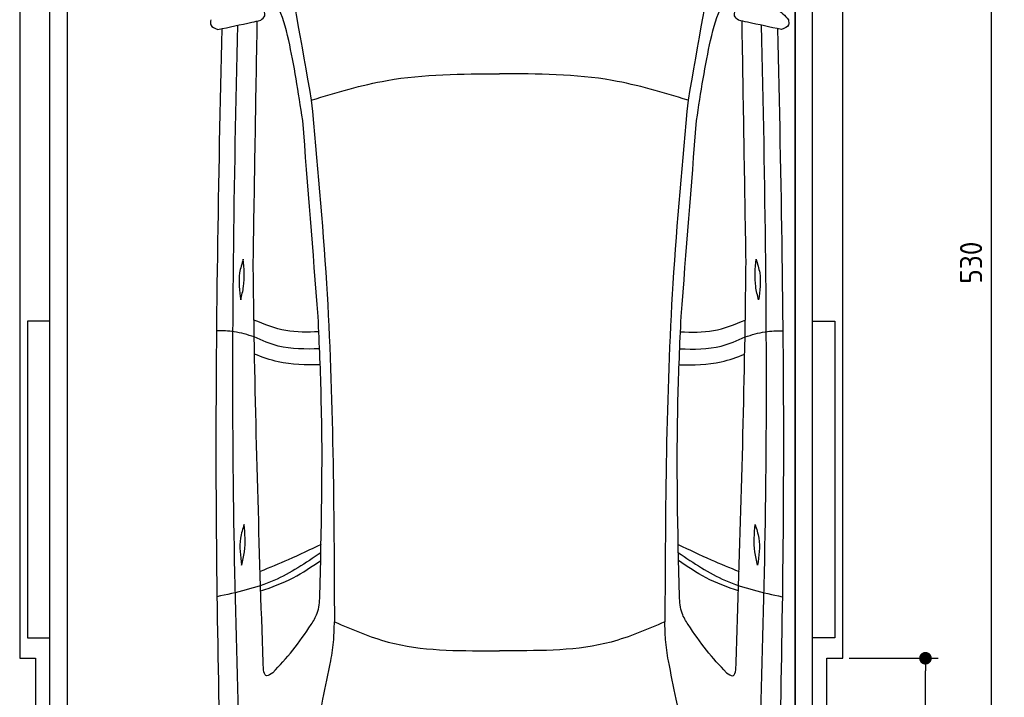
# Model space of a CAD drawing. Header units: millimetres. Extents: x -20 to 3111, y -1049 to 5673.
# Tile 2 of 3: x 0 to 3111, y 1277 to 3418. Entities that reach past the tile are written whole.
import ezdxf

# ---------------------------------------------------------------- set-up
doc = ezdxf.new("R2010")
doc.units = ezdxf.units.MM
for name, color, linetype in [('4', 3, 'Continuous'), ('5', 3, 'Continuous'), ('car', 1, 'Continuous')]:
    doc.layers.add(name, color=color, linetype=linetype)
doc.styles.get("Standard").update_dxf_attribs({"font": 'ISOCP.SHX'})
doc.dimstyles.new('GEN-ISO', dxfattribs={"dimscale": 20, "dimtxt": 3.5, "dimasz": 2, "dimexe": 2, "dimexo": 1, "dimgap": 1.5, "dimtad": 1, "dimdec": 1, "dimdsep": 46, "dimtxsty": 'Standard', "dimblk": 'PUNKT', "dimcen": 2, "dimclrd": 256, "dimclre": 256, "dimclrt": 2, "dimadec": 0, "dimazin": 0, "dimtp": 0.1, "dimtm": 0.1, "dimtfac": 0.71, "dimtdec": 1, "dimtmove": 2, "dimatfit": 3, "dimldrblk": 'PUNKT', "dimfxl": 0, "dimtolj": 1, "dimarcsym": 0})

# ---------------------------------------------------------------- blocks, each defined once
blk = doc.blocks.new('PUNKT')
at = {"layer": '4', "color": 0, "linetype": 'ByBlock'}
blk.add_line((-0.5, 0), (-1, 0), dxfattribs=at)
at = {"layer": '4', "color": 0, "linetype": 'ByBlock', "const_width": 0.5}
blk.add_lwpolyline([(-0.25, 0, 1), (0.25, 0, 1)], format="xyb", close=True, dxfattribs=at)
blk = doc.blocks.new('*D3')
at = {"layer": '5', "lineweight": -2}
for p, q in [((2620, 5300), (3110.6, 5300)), ((3070.6, 40), (3070.6, 5260)), ((2570, 0), (3110.6, 0))]:
    blk.add_line(p, q, dxfattribs=at)
at = {"layer": 'DEFPOINTS', "color": 0}
for p in [(2600, 5300), (3070.6, 5300), (2550, 0)]:
    blk.add_point(p, dxfattribs=at)
at = {"layer": '5', "lineweight": -2, "xscale": 40, "yscale": 40, "zscale": 40}
for p, rotation in [((3070.6, 5300), 90), ((3070.6, 0), 270)]:
    blk.add_blockref('PUNKT', p, dxfattribs=dict(at, rotation=rotation))
at = {"layer": '5', "color": 2, "insert": (3005.6, 2650), "char_height": 70, "attachment_point": 5, "rotation": 90}
blk.add_mtext('\\A1;530', dxfattribs=at)
blk = doc.blocks.new('*D6')
at = {"layer": '5', "lineweight": -2}
for p, q in [((2620, 1400), (2901.5, 1400)), ((2861.5, 40), (2861.5, 1360)), ((2570, 0), (2901.5, 0))]:
    blk.add_line(p, q, dxfattribs=at)
at = {"layer": 'DEFPOINTS', "color": 0}
for p in [(2600, 1400), (2861.5, 1400), (2550, 0)]:
    blk.add_point(p, dxfattribs=at)
at = {"layer": '5', "lineweight": -2, "xscale": 40, "yscale": 40, "zscale": 40}
for p, rotation in [((2861.5, 1400), 90), ((2861.5, 0), 270)]:
    blk.add_blockref('PUNKT', p, dxfattribs=dict(at, rotation=rotation))
at = {"layer": '5', "color": 2, "insert": (2796.5, 700), "char_height": 70, "attachment_point": 5, "rotation": 90}
blk.add_mtext('\\A1;140', dxfattribs=at)

msp = doc.modelspace()

# ---------------------------------------------------------------- linework, layer by layer
msp.add_lwpolyline([(2600, 5200), (2550, 5200), (2550, 5300), (50, 5300), (50, 5200), (0, 5200), (0, 1400), (50, 1400), (50, 0), (2550, 0), (2550, 1400), (2600, 1400)], close=True)
for points in [[(95, 5210), (150, 5210), (150, 30), (122.5, 30)], [(95, 250), (95, 5210)], [(150, 30), (2450, 30), (2450, 5210)], [(150, 5210), (150, 30)], [(2505, 5210), (2450, 5210), (2450, 30), (2477.5, 30)], [(2505, 250), (2505, 5210)], [(95, 2465), (25, 2465), (25, 1465), (95, 1465)], [(2505, 2465), (2575, 2465), (2575, 1465), (2505, 1465)]]:
    msp.add_lwpolyline(points)
at = {"layer": 'car'}
for p in [(1493.42, 1423.81), (1539.09, 1423.81)]:
    msp.add_line(p, (1516.26, 1423.82), dxfattribs=at)
for points in [[(818.45, 3708.32), (822.09, 3691.38), (921.23, 3163.68)], [(2214.13, 3708.3), (2210.49, 3691.36), (2111.34, 3163.66)], [(761.4, 3416.04), (774.23, 3430.11), (765.29, 3457.06)], [(2271.18, 3416.02), (2258.34, 3430.09), (2267.28, 3457.04)], [(2267.28, 3457.04), (2392.77, 3450.78), (2428.68, 3417.69)], [(603.89, 3417.72), (603.89, 3401.52), (626.11, 3386.72)], [(626.11, 3386.72), (733.7, 3409.79), (761.4, 3416.04)], [(2406.46, 3386.69), (2298.87, 3409.77), (2271.18, 3416.02)], [(2428.68, 3417.69), (2428.68, 3401.49), (2406.46, 3386.69)], [(921.23, 3163.68), (1160.67, 3225.67), (1516.28, 3247.05)], [(2111.34, 3163.66), (1871.9, 3225.66), (1516.28, 3247.05)], [(921.23, 3163.68), (969.13, 2584.04), (994.23, 1515.02)], [(2111.34, 3163.66), (2063.41, 2584.03), (2038.29, 1515)], [(942.87, 2479.45), (894.24, 3098.8)], [(2089.67, 2479.43), (2138.32, 3098.78)], [(706.38, 2660.88), (694.79, 2617.66), (698.25, 2532.37)], [(698.25, 2532.37), (707.25, 2574.82), (706.38, 2660.88)], [(768.85, 1386.81), (739.96, 2484.88), (737.76, 2651.06)], [(2263.66, 1386.79), (2292.58, 2484.86), (2294.79, 2651.04)], [(2334.29, 2532.34), (2325.29, 2574.8), (2326.17, 2660.86)], [(2326.17, 2660.86), (2337.75, 2617.64), (2334.29, 2532.34)], [(945.03, 2431.3), (840.63, 2435.37), (740.21, 2468.79)], [(948.43, 1596.2), (952.93, 2217.37), (942.87, 2479.45)], [(2084.09, 1596.18), (2079.61, 2217.35), (2089.67, 2479.43)], [(2087.51, 2431.28), (2191.92, 2435.35), (2292.34, 2468.77)], [(741.08, 2415.32), (677.38, 2431.74), (621.66, 2435)], [(2291.47, 2415.3), (2355.16, 2431.72), (2410.88, 2434.97)], [(947.36, 2377.69), (816.35, 2386.51), (741.08, 2415.32)], [(2085.18, 2377.67), (2216.2, 2386.49), (2291.47, 2415.3)], [(949.4, 2327.02), (816.17, 2336.67), (742.05, 2360.8)], [(2083.14, 2327.01), (2216.37, 2336.65), (2290.49, 2360.78)], [(709.27, 1822.77), (697.68, 1779.55), (701.14, 1694.25)], [(701.14, 1694.25), (710.14, 1736.71), (709.27, 1822.77)], [(2331.38, 1694.23), (2322.38, 1736.68), (2323.26, 1822.74)], [(2323.26, 1822.74), (2334.84, 1779.52), (2331.38, 1694.23)], [(952.04, 1759.43), (848.53, 1711.34), (759.77, 1674.19)], [(2080.48, 1759.41), (2183.99, 1711.32), (2272.75, 1674.17)], [(951.51, 1733.42), (803.2, 1645.8), (623.26, 1594.38)], [(2081.01, 1733.41), (2229.32, 1645.78), (2409.26, 1594.36)], [(761.68, 1612.71), (864.14, 1654.09), (951, 1709.33)], [(2270.84, 1612.69), (2168.38, 1654.07), (2081.53, 1709.31)], [(920.78, 1506.19), (939.86, 1542.13), (948.43, 1596.2)], [(2111.73, 1506.18), (2092.66, 1542.11), (2084.09, 1596.18)], [(983.24, 1391.86), (991.95, 1459.5), (994.23, 1515.02)], [(994.23, 1515.02), (1164.27, 1451.34), (1493.42, 1423.81)], [(2038.29, 1515), (1868.24, 1451.33), (1539.09, 1423.81)], [(2049.27, 1391.84), (2040.57, 1459.49), (2038.29, 1515)], [(799.46, 1354.36), (781.13, 1344.16), (768.85, 1386.81)], [(893.01, 965.39), (958.15, 1270.41), (983.24, 1391.86)], [(2139.49, 965.37), (2074.37, 1270.4), (2049.27, 1391.84)], [(2233.05, 1354.34), (2251.39, 1344.14), (2263.66, 1386.79)]]:
    msp.add_spline(points, degree=3, dxfattribs=at)
for points, knots in [([(894.24, 3098.8), (880.56, 3188.27), (851.62, 3377.61), (807.37, 3499.8), (752.57, 3535.87)], [0, 0, 0, 0, 271.1433691, 573.8124327, 573.8124327, 573.8124327, 573.8124327]), ([(2138.32, 3098.78), (2152, 3188.25), (2180.95, 3377.6), (2225.2, 3499.78), (2280.01, 3535.85)], [0, 0, 0, 0, 271.1433691, 573.8124327, 573.8124327, 573.8124327, 573.8124327]), ([(712.74, 619.67), (696.87, 1050.67), (662.76, 1977.26), (677.24, 2904.21), (689.03, 3400.03)], [0, 0, 0, 0, 1293.6136458, 2781.0913078, 2781.0913078, 2781.0913078, 2781.0913078]), ([(2319.75, 619.64), (2335.63, 1050.65), (2369.78, 1977.24), (2355.32, 2904.19), (2343.55, 3400)], [0, 0, 0, 0, 1293.6136458, 2781.0913078, 2781.0913078, 2781.0913078, 2781.0913078]), ([(638.39, 3389.3), (627.46, 2910.22), (610.39, 2014.66), (631.42, 1119.15), (641.2, 702.69)], [283.9698587, 283.9698587, 283.9698587, 283.9698587, 1721.3370464, 2970.9050259, 2970.9050259, 2970.9050259, 2970.9050259]), ([(2394.18, 3389.27), (2405.1, 2910.19), (2422.14, 2014.64), (2401.09, 1119.13), (2391.3, 702.67)], [283.9698587, 283.9698587, 283.9698587, 283.9698587, 1721.3370464, 2970.9050259, 2970.9050259, 2970.9050259, 2970.9050259]), ([(799.46, 1354.36), (821.38, 1377.3), (865.34, 1425.06), (902.01, 1478.72), (920.78, 1506.19)], [34.3542142, 34.3542142, 34.3542142, 34.3542142, 129.366936, 229.0092112, 229.0092112, 229.0092112, 229.0092112]), ([(2233.05, 1354.34), (2211.13, 1377.28), (2167.18, 1425.05), (2130.51, 1478.71), (2111.73, 1506.18)], [34.3542142, 34.3542142, 34.3542142, 34.3542142, 129.366936, 229.0092112, 229.0092112, 229.0092112, 229.0092112])]:
    msp.add_open_spline(points, degree=3, knots=knots, dxfattribs=at)
for points in [[(737.76, 2651.06), (742.02, 2905.23), (746.27, 3159.41), (750.52, 3413.58)], [(2294.79, 2651.04), (2290.54, 2905.21), (2286.29, 3159.38), (2282.05, 3413.56)]]:
    msp.add_open_spline(points, degree=3, dxfattribs=at)

# ---------------------------------------------------------------- dimensions: what is measured, and where the dimension line sits
at = {"layer": '5'}
for base, p2, picture, middle in [((3070.6, 5300), (2600, 5300), '*D3', (3005.6, 2650)), ((2861.5, 1400), (2600, 1400), '*D6', (2796.5, 700))]:
    dim = msp.add_linear_dim(base=base, p1=(2550, 0), p2=p2, angle=270, dimstyle='GEN-ISO', override={"dimlfac": 0.1}, dxfattribs=at)
    dim.commit()
    dim.dimension.update_dxf_attribs({"geometry": picture, "text_midpoint": middle})

doc.saveas('drawing.dxf')
